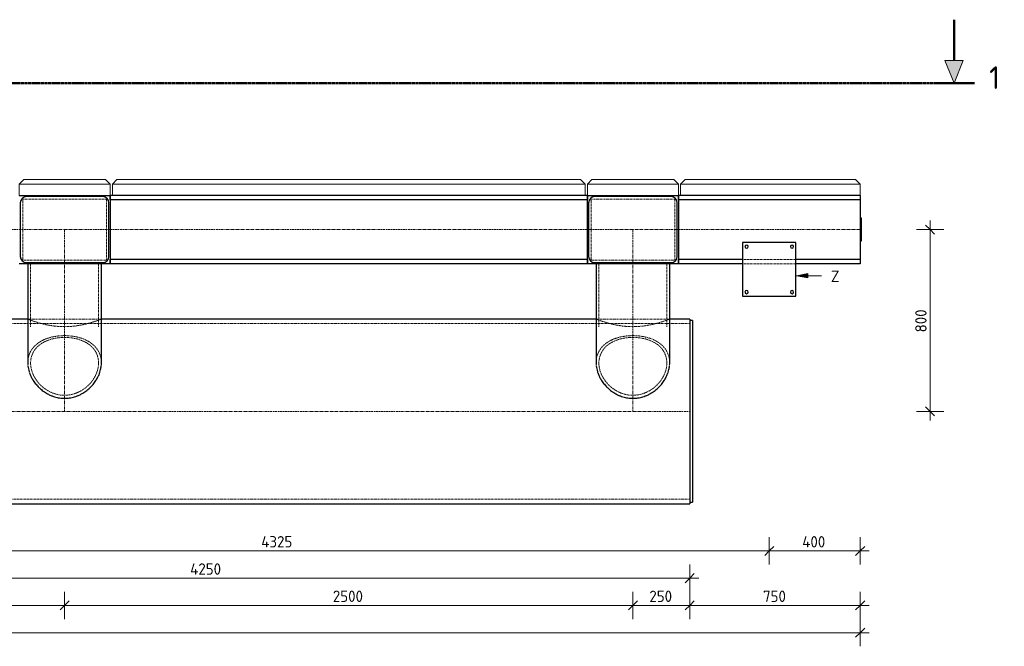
# Model space of a CAD drawing. Header units: millimetres. Extents: x -253989 to -201512, y -82117 to 103114.
# Tile 67 of 67: x -246170 to -241839, y 99732 to 102490. Entities that reach past the tile are written whole.
import ezdxf

# ---------------------------------------------------------------- set-up
doc = ezdxf.new("R2010")
doc.units = ezdxf.units.MM
for name, pattern in [('Grid Line', [22.225, 12.7, -3.175, 3.175, -3.175]), ('XX-CENTER', [8, 5, -1, 1, -1]), ('XX-HIDDEN', [4, 2, -2])]:
    doc.linetypes.add(name, pattern=pattern)
for name, color, linetype, lineweight in [('Multi-Category Tags', 250, 'Continuous', 18), ('Multi-Category Tags-1', 7, 'Continuous', 18), ('N-CO-BC-BETONVORM-G', 50, 'Continuous', 25), ('N-CO-BC-BETONVORM-G-1', 50, 'XX-HIDDEN', 18), ('N-CO-BC-BETONVORM-GN', 10, 'XX-HIDDEN', 18), ('N-CO-KC-KUNSTSTOFVORM-G', 7, 'Continuous', 13), ('N-CO-SC-STAALVORM-G', 10, 'Continuous', 25), ('X-XX-AL-CONSTRUCTIELIJN-G-1', 7, 'Grid Line', 18), ('X-XX-AL-M', 7, 'Continuous', 18), ('X-XX-AL-M-20', 7, 'Continuous', 18), ('X-XX-AL-VERWIJZING_DOORSNEDE-G', 7, 'Continuous', 18), ('X-XX-AL-VERWIJZING_DOORSNEDE-G-1', 7, 'XX-CENTER', 18), ('X-XX-AL-VERWIJZING_DOORSNEDE-G-2', 7, 'Continuous', 50), ('X-XX-AL-VERWIJZING_DOORSNEDE-G-3', 7, 'Continuous', 13), ('X-XX-AL-VERWIJZING_DOORSNEDE-G-4', 7, 'XX-CENTER', 50)]:
    doc.layers.add(name, color=color, linetype=linetype, lineweight=lineweight)
doc.styles.add('NLCS-ISO', font='NLCS-ISO.ttf', dxfattribs={"height": 100})
doc.styles.add('NLCS-ISO_1', font='NLCS-ISO.ttf', dxfattribs={"height": 50})
doc.dimstyles.new('2_5_NLCS_diagonal', dxfattribs={"dimscale": 304.8, "dimtxt": 50.137748, "dimasz": 0.131234, "dimexe": 0.19685, "dimexo": 0.0625, "dimgap": 0, "dimtad": 1, "dimdec": 0, "dimzin": 0, "dimdsep": 46, "dimtxsty": 'NLCS-ISO_1', "dimblk1": 'OBLIQUE', "dimblk2": 'OBLIQUE', "dimsah": 1, "dimcen": 0.09, "dimdle": 0.131234, "dimazin": 0, "dimtfac": 1, "dimtdec": 4, "dimtix": 1, "dimtmove": 0, "dimatfit": 3, "dimfxl": 0.19685, "dimfxlon": 1, "dimtvp": 1, "dimtolj": 1, "dimtzin": 0, "dimarcsym": 2})

# ---------------------------------------------------------------- blocks, each defined once
blk = doc.blocks.new('SF_Stalen afdekplaat11 - SF_Stalen afdekplaat-3667641-Bovenaanzicht geleidewerk enkel _special_')
at = {"layer": 'N-CO-SC-STAALVORM-G'}
for p, q in [((-267477.7, 101245.7), (-267489.7, 101245.7)), ((-267477.7, 101245.7), (-267477.7, 100445.7)), ((-267489.7, 100445.7), (-267477.7, 100445.7))]:
    blk.add_line(p, q, dxfattribs=at)
blk = doc.blocks.new('GM_afdekklepje - GM_afdekklepje-3673590-Bovenaanzicht geleidewerk enkel _special_')
at = {"layer": 'N-CO-SC-STAALVORM-G'}
for p, q in [((168, 145), (-168, 145)), ((-195, 118), (-195, -118)), ((195, -118), (195, 118)), ((-168, -145), (168, -145))]:
    blk.add_line(p, q, dxfattribs=at)
for centre, start, end in [((-168, 118), 90, 180), ((168, 118), 0, 90), ((-168, -118), 180, 270), ((168, -118), 270, 360)]:
    blk.add_arc(centre, 27, start, end, dxfattribs=at)
blk = doc.blocks.new('GM_Hakorit_2850 - GM_Hakorit_2850-3712023-Bovenaanzicht geleidewerk enkel _special_')
at = {"layer": 'N-CO-KC-KUNSTSTOFVORM-G'}
for p, q in [((-200, 50), (-180, 70)), ((200, 50), (-200, 50)), ((-200, 50), (-200, 0)), ((-180, 70), (180, 70)), ((180, 70), (200, 50)), ((200, 0), (200, 50))]:
    blk.add_line(p, q, dxfattribs=at)
blk = doc.blocks.new('GM_Hakorit_3820 - GM_Hakorit_3820-3712024-Bovenaanzicht geleidewerk enkel _special_')
at = {"layer": 'N-CO-KC-KUNSTSTOFVORM-G'}
for p, q in [((-200, 50), (-180, 70)), ((200, 50), (-200, 50)), ((-200, 50), (-200, 0)), ((-180, 70), (180, 70)), ((180, 70), (200, 50)), ((200, 0), (200, 50))]:
    blk.add_line(p, q, dxfattribs=at)
blk = doc.blocks.new('GM_Hakorit_2240 - GM_Hakorit_2240-3691594-Bovenaanzicht geleidewerk enkel _special_')
at = {"layer": 'N-CO-KC-KUNSTSTOFVORM-G'}
for p, q in [((-1040, -50), (-1040, 0)), ((1040, 0), (1040, -50)), ((1040, -50), (-1040, -50)), ((-1040, -50), (-1020, -70)), ((1020, -70), (-1020, -70)), ((1020, -70), (1040, -50))]:
    blk.add_line(p, q, dxfattribs=at)
blk = doc.blocks.new('GM_Hakorit_880 - GM_Hakorit_880-3692068-Bovenaanzicht geleidewerk enkel _special_')
at = {"layer": 'N-CO-KC-KUNSTSTOFVORM-G'}
for p, q in [((-395, -50), (-395, 0)), ((395, 0), (395, -50)), ((395, -50), (-395, -50)), ((-395, -50), (-375, -70)), ((375, -70), (-375, -70)), ((375, -70), (395, -50))]:
    blk.add_line(p, q, dxfattribs=at)
blk = doc.blocks.new('GM_Haalbuis_750 - GM_Haalbuis_750-3693123-Bovenaanzicht geleidewerk enkel _special_')
at = {"layer": 'N-CO-SC-STAALVORM-G'}
for p, q in [((755, 50), (750, 50)), ((755, -50), (755, 50)), ((750, -50), (755, -50))]:
    blk.add_line(p, q, dxfattribs=at)
blk = doc.blocks.new('GM_Bevestigingsplaat radardetector2 - GM_Bevestigingsplaat radardetector2-3834855-Bovenaanzicht geleidewerk enkel _special_')
at = {"layer": 'N-CO-SC-STAALVORM-G'}
for p, q in [((117.5, 142.5), (-117.5, 142.5)), ((-117.5, 142.5), (-117.5, -92.5)), ((117.5, -92.5), (117.5, 142.5)), ((-117.5, -92.5), (117.5, -92.5))]:
    blk.add_line(p, q, dxfattribs=at)
for centre, start, end in [((-100, 125), 0, 180), ((100, 125), 0, 180), ((-100, 125), 180, 360), ((100, 125), 180, 360), ((-100, -75), 0, 180), ((-100, -75), 180, 360), ((100, -75), 0, 180), ((100, -75), 180, 360)]:
    blk.add_arc(centre, 7, start, end, dxfattribs=at)
blk = doc.blocks.new('NLI_Balk_Buis - ø813_20-3672000-Bovenaanzicht geleidewerk enkel _special_')
at = {"layer": 'N-CO-BC-BETONVORM-GN'}
for p, q in [((-4574.5, 406.5), (-4586.9, 406.5)), ((-4275.6, 406.5), (-4574.4, 406.5)), ((-4263.1, 406.5), (-4275.5, 406.5)), ((-3074.5, 406.5), (-3086.9, 406.5)), ((-2775.6, 406.5), (-3074.4, 406.5)), ((-2763.1, 406.5), (-2775.5, 406.5)), ((1725.5, 406.5), (1713.1, 406.5)), ((2024.4, 406.5), (1725.6, 406.5)), ((2036.9, 406.5), (2024.5, 406.5)), ((4225.5, 406.5), (4213.1, 406.5)), ((4524.4, 406.5), (4225.6, 406.5)), ((4536.9, 406.5), (4524.5, 406.5)), ((-4587, 386.5), (-4625, 386.5)), ((-4263.1, 386.5), (-4586.9, 386.5)), ((-3087, 386.5), (-4263.1, 386.5)), ((-2763.1, 386.5), (-3086.9, 386.5)), ((1713, 386.5), (-2763.1, 386.5)), ((2036.9, 386.5), (1713.1, 386.5)), ((4213, 386.5), (2036.9, 386.5)), ((4536.9, 386.5), (4213.1, 386.5)), ((4625, 386.5), (4536.9, 386.5)), ((4625, -386.5), (-4625, -386.5))]:
    blk.add_line(p, q, dxfattribs=at)
at = {"layer": 'N-CO-SC-STAALVORM-G'}
for p, q in [((-4587, 406.5), (-4625, 406.5)), ((-4625, 386.9), (-4625, 406.5)), ((-3087, 406.5), (-4263.1, 406.5)), ((1713, 406.5), (-2763.1, 406.5)), ((4213, 406.5), (2036.9, 406.5)), ((4625, 406.5), (4536.9, 406.5)), ((4625, 406.5), (4625, 386.9)), ((-4625, -386.8), (-4625, 386.8)), ((4625, 386.8), (4625, -386.8)), ((-4625, -406.5), (-4625, -386.9)), ((4625, -386.9), (4625, -406.5)), ((-4625, -406.5), (4625, -406.5))]:
    blk.add_line(p, q, dxfattribs=at)
blk = doc.blocks.new('NLI_Balk_Buis - ø323_9_12_5-3688877-Bovenaanzicht geleidewerk enkel _special_')
at = {"layer": 'N-CO-BC-BETONVORM-GN'}
for p, q in [((-13.5, 149.5), (-27.2, 149.5)), ((250, 149.5), (-13.5, 149.5)), ((-13.5, -149.4), (-27.2, -149.4)), ((250, -149.4), (-13.5, -149.4))]:
    blk.add_line(p, q, dxfattribs=at)
blk = doc.blocks.new('NLI_Balk_Buis - ø323_9_12_5-V1-Bovenaanzicht geleidewerk enkel _special_')
at = {"layer": 'N-CO-BC-BETONVORM-GN'}
for p, q in [((-13.5, 149.5), (-27.2, 149.5)), ((250, 149.5), (-13.5, 149.5)), ((-13.5, -149.4), (-27.2, -149.4)), ((250, -149.4), (-13.5, -149.4))]:
    blk.add_line(p, q, dxfattribs=at)
blk = doc.blocks.new('Section - Doorsnede_Tail-514632-Bovenaanzicht geleidewerk enkel _special_')
at = {"layer": 'X-XX-AL-VERWIJZING_DOORSNEDE-G'}
blk.add_hatch(color=256, dxfattribs=at).paths.add_polyline_path([(6.49, -5), (2.49, -5), (4.49, 0)], flags=0)
at = {"layer": 'X-XX-AL-VERWIJZING_DOORSNEDE-G-2'}
for p, q in [((0, 0), (7.5, 0)), ((4.49, -5), (4.49, -14))]:
    blk.add_line(p, q, dxfattribs=at)
at = {"layer": 'X-XX-AL-VERWIJZING_DOORSNEDE-G-3'}
for p, q in [((4.49, 0), (2.49, -5)), ((6.49, -5), (4.49, 0)), ((2.49, -5), (6.49, -5))]:
    blk.add_line(p, q, dxfattribs=at)
blk = doc.blocks.new('DIMBLOCK3-Bovenaanzicht geleidewerk enkel _special_')
at = {"layer": 'X-XX-AL-M-20'}
for p, q in [((-247472.7, 100091.7), (-247472.7, 99971.7)), ((-247472.7, 100031.7), (-247472.7, 100091.7)), ((-243222.7, 100091.7), (-243222.7, 99971.7)), ((-243222.7, 100031.7), (-243222.7, 100091.7)), ((-247472.7, 100031.7), (-247492.7, 100011.7)), ((-247472.7, 100031.7), (-247452.7, 100051.7)), ((-247472.7, 100031.7), (-243182.7, 100031.7)), ((-243222.7, 100031.7), (-243242.7, 100011.7)), ((-243222.7, 100031.7), (-243202.7, 100051.7))]:
    blk.add_line(p, q, dxfattribs=at)
at = {"layer": 'X-XX-AL-M-20', "color": 0, "insert": (-245420.1, 100096.9), "char_height": 50, "width": 173.685, "attachment_point": 1, "line_spacing_factor": 1.135194, "style": 'NLCS-ISO_1'}
blk.add_mtext('4250', dxfattribs=at)
blk = doc.blocks.new('_Oblique')
at = {"color": 0, "linetype": 'ByBlock', "lineweight": -2}
blk.add_line((-0.5, -0.5), (0.5, 0.5), dxfattribs=at)
blk = doc.blocks.new('DIMBLOCK6-Bovenaanzicht geleidewerk enkel _special_')
at = {"layer": 'X-XX-AL-M-20'}
for p, q in [((-250772.7, 99971.7), (-250772.7, 99851.7)), ((-250772.7, 99911.7), (-250772.7, 99971.7)), ((-245972.7, 99971.7), (-245972.7, 99851.7)), ((-245972.7, 99911.7), (-245972.7, 99971.7)), ((-250772.7, 99911.7), (-250752.7, 99931.7)), ((-245972.7, 99911.7), (-245952.7, 99931.7)), ((-250772.7, 99911.7), (-250792.7, 99891.7)), ((-250772.7, 99911.7), (-245972.7, 99911.7)), ((-245972.7, 99911.7), (-245992.7, 99891.7))]:
    blk.add_line(p, q, dxfattribs=at)
at = {"layer": 'X-XX-AL-M-20', "color": 0, "insert": (-248445.1, 99976.9), "char_height": 50, "width": 173.685, "attachment_point": 1, "line_spacing_factor": 1.135194, "style": 'NLCS-ISO_1'}
blk.add_mtext('4800', dxfattribs=at)
blk = doc.blocks.new('DIMBLOCK7-Bovenaanzicht geleidewerk enkel _special_')
at = {"layer": 'X-XX-AL-M-20'}
for p, q in [((-245972.7, 99971.7), (-245972.7, 99851.7)), ((-245972.7, 99911.7), (-245972.7, 99971.7)), ((-243472.7, 99971.7), (-243472.7, 99851.7)), ((-243472.7, 99911.7), (-243472.7, 99971.7)), ((-245972.7, 99911.7), (-245952.7, 99931.7)), ((-243472.7, 99911.7), (-243452.7, 99931.7)), ((-245972.7, 99911.7), (-245992.7, 99891.7)), ((-245972.7, 99911.7), (-243472.7, 99911.7)), ((-243472.7, 99911.7), (-243492.7, 99891.7))]:
    blk.add_line(p, q, dxfattribs=at)
at = {"layer": 'X-XX-AL-M-20', "color": 0, "insert": (-244792.7, 99976.9), "char_height": 50, "width": 168.009, "attachment_point": 1, "line_spacing_factor": 1.135194, "style": 'NLCS-ISO_1'}
blk.add_mtext('2500', dxfattribs=at)
blk = doc.blocks.new('DIMBLOCK8-Bovenaanzicht geleidewerk enkel _special_')
at = {"layer": 'X-XX-AL-M-20'}
for p, q in [((-243472.7, 99971.7), (-243472.7, 99851.7)), ((-243472.7, 99911.7), (-243472.7, 99971.7)), ((-243222.7, 99971.7), (-243222.7, 99851.7)), ((-243222.7, 99911.7), (-243222.7, 99971.7)), ((-243472.7, 99911.7), (-243452.7, 99931.7)), ((-243222.7, 99911.7), (-243202.7, 99931.7)), ((-243472.7, 99911.7), (-243492.7, 99891.7)), ((-243472.7, 99911.7), (-243222.7, 99911.7)), ((-243222.7, 99911.7), (-243242.7, 99891.7))]:
    blk.add_line(p, q, dxfattribs=at)
at = {"layer": 'X-XX-AL-M-20', "color": 0, "insert": (-243400.2, 99976.9), "char_height": 50, "width": 126.007, "attachment_point": 1, "line_spacing_factor": 1.135194, "style": 'NLCS-ISO_1'}
blk.add_mtext('250', dxfattribs=at)
blk = doc.blocks.new('DIMBLOCK9-Bovenaanzicht geleidewerk enkel _special_')
at = {"layer": 'X-XX-AL-M-20'}
for p, q in [((-243222.7, 99971.7), (-243222.7, 99851.7)), ((-243222.7, 99911.7), (-243222.7, 99971.7)), ((-242472.7, 99971.7), (-242472.7, 99851.7)), ((-242472.7, 99911.7), (-242472.7, 99971.7)), ((-243222.7, 99911.7), (-243202.7, 99931.7)), ((-242472.7, 99911.7), (-242452.7, 99931.7)), ((-243222.7, 99911.7), (-243242.7, 99891.7)), ((-243222.7, 99911.7), (-242432.7, 99911.7)), ((-242472.7, 99911.7), (-242492.7, 99891.7))]:
    blk.add_line(p, q, dxfattribs=at)
at = {"layer": 'X-XX-AL-M-20', "color": 0, "insert": (-242900.2, 99976.9), "char_height": 50, "width": 126.007, "attachment_point": 1, "line_spacing_factor": 1.135194, "style": 'NLCS-ISO_1'}
blk.add_mtext('750', dxfattribs=at)
blk = doc.blocks.new('DIMBLOCK10-Bovenaanzicht geleidewerk enkel _special_')
at = {"layer": 'X-XX-AL-M-20'}
for p, q in [((-252472.7, 99851.7), (-252472.7, 99731.7)), ((-252472.7, 99791.7), (-252472.7, 99851.7)), ((-242472.7, 99851.7), (-242472.7, 99731.7)), ((-242472.7, 99791.7), (-242472.7, 99851.7)), ((-252472.7, 99791.7), (-252452.7, 99811.7)), ((-242472.7, 99791.7), (-242452.7, 99811.7)), ((-252512.7, 99791.7), (-242432.7, 99791.7)), ((-252472.7, 99791.7), (-252492.7, 99771.7)), ((-242472.7, 99791.7), (-242492.7, 99771.7))]:
    blk.add_line(p, q, dxfattribs=at)
at = {"layer": 'X-XX-AL-M-20', "color": 0, "insert": (-247555, 99856.9), "char_height": 50, "width": 197.524, "attachment_point": 1, "line_spacing_factor": 1.135194, "style": 'NLCS-ISO_1'}
blk.add_mtext('10000', dxfattribs=at)
blk = doc.blocks.new('DIMBLOCK11-Bovenaanzicht geleidewerk enkel _special_')
at = {"layer": 'X-XX-AL-M-20'}
for p, q in [((-242165.5, 101565.7), (-242185.5, 101585.7)), ((-242165.5, 100725.7), (-242165.5, 101605.7)), ((-242225.5, 101565.7), (-242105.5, 101565.7)), ((-242165.5, 101565.7), (-242225.5, 101565.7)), ((-242165.5, 101565.7), (-242145.5, 101545.7)), ((-242225.5, 100765.7), (-242105.5, 100765.7)), ((-242165.5, 100765.7), (-242225.5, 100765.7)), ((-242165.5, 100765.7), (-242185.5, 100785.7)), ((-242165.5, 100765.7), (-242145.5, 100745.7))]:
    blk.add_line(p, q, dxfattribs=at)
at = {"layer": 'X-XX-AL-M-20', "color": 0, "insert": (-242230.6, 101113.2), "char_height": 50, "width": 126.007, "attachment_point": 1, "rotation": 90, "line_spacing_factor": 1.135194, "style": 'NLCS-ISO_1'}
blk.add_mtext('800', dxfattribs=at)
blk = doc.blocks.new('DIMBLOCK13-Bovenaanzicht geleidewerk enkel _special_')
at = {"layer": 'X-XX-AL-M-20'}
for p, q in [((-247197.7, 100211.7), (-247197.7, 100091.7)), ((-247197.7, 100151.7), (-247197.7, 100211.7)), ((-242872.7, 100211.7), (-242872.7, 100091.7)), ((-242872.7, 100151.7), (-242872.7, 100211.7)), ((-247197.7, 100151.7), (-247217.7, 100131.7)), ((-247197.7, 100151.7), (-247177.7, 100171.7)), ((-247197.7, 100151.7), (-242872.7, 100151.7)), ((-242872.7, 100151.7), (-242892.7, 100131.7)), ((-242872.7, 100151.7), (-242852.7, 100171.7))]:
    blk.add_line(p, q, dxfattribs=at)
at = {"layer": 'X-XX-AL-M-20', "color": 0, "insert": (-245107.6, 100216.9), "char_height": 50, "width": 173.685, "attachment_point": 1, "line_spacing_factor": 1.135194, "style": 'NLCS-ISO_1'}
blk.add_mtext('4325', dxfattribs=at)
blk = doc.blocks.new('DIMBLOCK14-Bovenaanzicht geleidewerk enkel _special_')
at = {"layer": 'X-XX-AL-M-20'}
for p, q in [((-242872.7, 100211.7), (-242872.7, 100091.7)), ((-242872.7, 100151.7), (-242872.7, 100211.7)), ((-242472.7, 100211.7), (-242472.7, 100091.7)), ((-242472.7, 100151.7), (-242472.7, 100211.7)), ((-242872.7, 100151.7), (-242892.7, 100131.7)), ((-242872.7, 100151.7), (-242852.7, 100171.7)), ((-242872.7, 100151.7), (-242432.7, 100151.7)), ((-242472.7, 100151.7), (-242492.7, 100131.7)), ((-242472.7, 100151.7), (-242452.7, 100171.7))]:
    blk.add_line(p, q, dxfattribs=at)
at = {"layer": 'X-XX-AL-M-20', "color": 0, "insert": (-242727.6, 100216.9), "char_height": 50, "width": 131.683, "attachment_point": 1, "line_spacing_factor": 1.135194, "style": 'NLCS-ISO_1'}
blk.add_mtext('400', dxfattribs=at)

msp = doc.modelspace()

# ---------------------------------------------------------------- hatches: boundary and pattern name
at = {"layer": 'Multi-Category Tags'}
msp.add_hatch(color=256, dxfattribs=at).paths.add_polyline_path([(-242753.4, 101362.8), (-242703.4, 101352.8), (-242703.4, 101372.8)], flags=0)

# ---------------------------------------------------------------- linework, layer by layer
for p, q in [((-242703.4, 101372.8), (-242753.4, 101362.8)), ((-242753.4, 101362.8), (-242703.4, 101352.8)), ((-242753.4, 101362.8), (-242642.7, 101362.8)), ((-242703.4, 101352.8), (-242703.4, 101372.8))]:
    msp.add_line(p, q, dxfattribs=at)
at = {"layer": 'N-CO-BC-BETONVORM-GN'}
for p, q in [((-245788.7, 101699.7), (-246156.7, 101699.7)), ((-246156.7, 101699.7), (-246156.7, 101431.7)), ((-245788.7, 101431.7), (-245788.7, 101699.7)), ((-243288.7, 101699.7), (-243656.7, 101699.7)), ((-243656.7, 101699.7), (-243656.7, 101431.7)), ((-243288.7, 101431.7), (-243288.7, 101699.7)), ((-246156.7, 101431.7), (-245788.7, 101431.7)), ((-243656.7, 101431.7), (-243288.7, 101431.7)), ((-242755.3, 101434.7), (-242990.2, 101434.7)), ((-242755.3, 101415.7), (-242990.2, 101415.7))]:
    msp.add_line(p, q, dxfattribs=at)
for points, knots in [([(-246134.7, 101172.2), (-246134.7, 101172.2), (-246131.7, 101171), (-246124.8, 101168.4), (-246122.4, 101167.5)], [0, 0, 0, 0, 0.0869565, 0.1238312, 0.1238312, 0.1238312, 0.1238312]), ([(-246122.3, 101167.4), (-246121.9, 101167.3), (-246118.6, 101166.1), (-246111.3, 101163.4), (-246098.6, 101159.1), (-246086, 101155.3), (-246077.6, 101153), (-246074.7, 101152.2)], [0.1244084, 0.1244084, 0.1244084, 0.1244084, 0.1304348, 0.173913, 0.2173913, 0.2608696, 0.2835827, 0.2835827, 0.2835827, 0.2835827]), ([(-246074.3, 101152.1), (-246071.7, 101151.4), (-246063.2, 101149.3), (-246047.8, 101145.9), (-246027.6, 101142.4), (-246006.1, 101139.8), (-245984, 101138.5), (-245961.5, 101138.5), (-245939.4, 101139.8), (-245917.9, 101142.4), (-245897.7, 101145.9), (-245882.3, 101149.3), (-245873.8, 101151.4), (-245871.2, 101152.1)], [0.2845458, 0.2845458, 0.2845458, 0.2845458, 0.3043478, 0.3478261, 0.3913043, 0.4347826, 0.4782609, 0.5217391, 0.5652174, 0.6086957, 0.6521739, 0.6956522, 0.7154627, 0.7154627, 0.7154627, 0.7154627]), ([(-245870.8, 101152.2), (-245867.9, 101153), (-245859.5, 101155.3), (-245846.9, 101159.1), (-245834.2, 101163.4), (-245826.9, 101166.1), (-245823.6, 101167.3), (-245823.2, 101167.4)], [0.7164259, 0.7164259, 0.7164259, 0.7164259, 0.7391304, 0.7826087, 0.826087, 0.8695652, 0.8756001, 0.8756001, 0.8756001, 0.8756001]), ([(-245823.1, 101167.5), (-245819.3, 101168.9), (-245813, 101171.3), (-245810.8, 101172.2), (-245810.8, 101172.2)], [0.8761772, 0.8761772, 0.8761772, 0.8761772, 0.9347826, 1, 1, 1, 1]), ([(-243634.7, 101172.2), (-243634.7, 101172.2), (-243631.7, 101171), (-243624.8, 101168.4), (-243622.4, 101167.5)], [0, 0, 0, 0, 0.0869565, 0.1238312, 0.1238312, 0.1238312, 0.1238312]), ([(-243622.3, 101167.4), (-243621.9, 101167.3), (-243618.6, 101166.1), (-243611.3, 101163.4), (-243598.6, 101159.1), (-243586, 101155.3), (-243577.6, 101153), (-243574.7, 101152.2)], [0.1244084, 0.1244084, 0.1244084, 0.1244084, 0.1304348, 0.173913, 0.2173913, 0.2608696, 0.2835827, 0.2835827, 0.2835827, 0.2835827]), ([(-243574.3, 101152.1), (-243571.7, 101151.4), (-243563.2, 101149.3), (-243547.8, 101145.9), (-243527.6, 101142.4), (-243506.1, 101139.8), (-243484, 101138.5), (-243461.5, 101138.5), (-243439.4, 101139.8), (-243417.9, 101142.4), (-243397.7, 101145.9), (-243382.3, 101149.3), (-243373.8, 101151.4), (-243371.2, 101152.1)], [0.2845458, 0.2845458, 0.2845458, 0.2845458, 0.3043478, 0.3478261, 0.3913043, 0.4347826, 0.4782609, 0.5217391, 0.5652174, 0.6086957, 0.6521739, 0.6956522, 0.7154627, 0.7154627, 0.7154627, 0.7154627]), ([(-243370.8, 101152.2), (-243367.9, 101153), (-243359.5, 101155.3), (-243346.9, 101159.1), (-243334.2, 101163.4), (-243326.9, 101166.1), (-243323.6, 101167.3), (-243323.2, 101167.4)], [0.7164259, 0.7164259, 0.7164259, 0.7164259, 0.7391304, 0.7826087, 0.826087, 0.8695652, 0.8756001, 0.8756001, 0.8756001, 0.8756001]), ([(-243323.1, 101167.5), (-243319.3, 101168.9), (-243313, 101171.3), (-243310.8, 101172.2), (-243310.8, 101172.2)], [0.8761772, 0.8761772, 0.8761772, 0.8761772, 0.9347826, 1, 1, 1, 1]), ([(-246134.7, 100979.1), (-246134.7, 100991.7), (-246131.5, 101009.9), (-246121.6, 101031.6), (-246111.3, 101046.3), (-246098.6, 101059.4), (-246083.6, 101070.6), (-246066.6, 101080.1), (-246047.8, 101087.6), (-246027.6, 101093.4), (-246006.1, 101097.2), (-245984, 101099.1), (-245961.5, 101099.1), (-245939.4, 101097.2), (-245917.9, 101093.4), (-245897.7, 101087.6), (-245878.9, 101080.1), (-245861.9, 101070.6), (-245846.9, 101059.4), (-245834.2, 101046.3), (-245822.2, 101029.1), (-245813.2, 101006.9), (-245810.8, 100988.5), (-245810.8, 100979.1)], [0.0007344, 0.0007344, 0.0007344, 0.0007344, 0.0869565, 0.1304348, 0.173913, 0.2173913, 0.2608696, 0.3043478, 0.3478261, 0.3913043, 0.4347826, 0.4782609, 0.5217391, 0.5652174, 0.6086957, 0.6521739, 0.6956522, 0.7391304, 0.7826087, 0.826087, 0.8695652, 0.9347826, 0.9992658, 0.9992658, 0.9992658, 0.9992658]), ([(-243634.7, 100979.1), (-243634.7, 100991.7), (-243631.5, 101009.9), (-243621.6, 101031.6), (-243611.3, 101046.3), (-243598.6, 101059.4), (-243583.6, 101070.6), (-243566.6, 101080.1), (-243547.8, 101087.6), (-243527.6, 101093.4), (-243506.1, 101097.2), (-243484, 101099.1), (-243461.5, 101099.1), (-243439.4, 101097.2), (-243417.9, 101093.4), (-243397.7, 101087.6), (-243378.9, 101080.1), (-243361.9, 101070.6), (-243346.9, 101059.4), (-243334.2, 101046.3), (-243322.2, 101029.1), (-243313.2, 101006.9), (-243310.8, 100988.5), (-243310.8, 100979.1)], [0.0007344, 0.0007344, 0.0007344, 0.0007344, 0.0869565, 0.1304348, 0.173913, 0.2173913, 0.2608696, 0.3043478, 0.3478261, 0.3913043, 0.4347826, 0.4782609, 0.5217391, 0.5652174, 0.6086957, 0.6521739, 0.6956522, 0.7391304, 0.7826087, 0.826087, 0.8695652, 0.9347826, 0.9992658, 0.9992658, 0.9992658, 0.9992658]), ([(-245823.3, 100978.7), (-245823.3, 100991), (-245826.4, 101008.7), (-245836.5, 101029.6), (-245846.8, 101043.8), (-245859.5, 101056.2), (-245874.5, 101066.8), (-245891.5, 101075.6), (-245910.1, 101082.5), (-245930.2, 101087.5), (-245951.2, 101090.4), (-245972.7, 101091.4), (-246001.5, 101090.1), (-246029.1, 101084.8), (-246054, 101075.6), (-246071, 101066.8), (-246086, 101056.2), (-246098.7, 101043.8), (-246109, 101029.6), (-246116.5, 101013.9), (-246121.2, 100996.9), (-246122.2, 100984.9), (-246122.2, 100978.7)], [0, 0, 0, 0, 0.090909, 0.136364, 0.181818, 0.227273, 0.272727, 0.318182, 0.363636, 0.409091, 0.454545, 0.5, 0.545455, 0.636364, 0.681818, 0.727273, 0.772727, 0.818182, 0.863636, 0.909091, 0.954545, 1, 1, 1, 1]), ([(-243323.3, 100978.7), (-243323.3, 100991), (-243326.4, 101008.7), (-243336.5, 101029.6), (-243346.8, 101043.8), (-243359.5, 101056.2), (-243374.5, 101066.8), (-243391.5, 101075.6), (-243410.1, 101082.5), (-243430.2, 101087.5), (-243451.2, 101090.4), (-243472.7, 101091.4), (-243501.5, 101090.1), (-243529.1, 101084.8), (-243554, 101075.6), (-243571, 101066.8), (-243586, 101056.2), (-243598.7, 101043.8), (-243609, 101029.6), (-243616.5, 101013.9), (-243621.2, 100996.9), (-243622.2, 100984.9), (-243622.2, 100978.7)], [0, 0, 0, 0, 0.090909, 0.136364, 0.181818, 0.227273, 0.272727, 0.318182, 0.363636, 0.409091, 0.454545, 0.5, 0.545455, 0.636364, 0.681818, 0.727273, 0.772727, 0.818182, 0.863636, 0.909091, 0.954545, 1, 1, 1, 1]), ([(-246122.2, 100978.7), (-246122.2, 100966.5), (-246119.1, 100947.6), (-246109, 100923), (-246098.7, 100905.3), (-246086, 100888.8), (-246071, 100873.9), (-246054, 100861), (-246035.3, 100850.4), (-246015.3, 100842.5), (-245994.3, 100837.6), (-245972.7, 100836), (-245944, 100838.2), (-245916.4, 100846.9), (-245891.5, 100861), (-245874.5, 100873.9), (-245859.5, 100888.8), (-245846.8, 100905.3), (-245836.5, 100923), (-245828.9, 100941.4), (-245824.3, 100960.2), (-245823.3, 100972.6), (-245823.3, 100978.7)], [0, 0, 0, 0, 0.090909, 0.136364, 0.181818, 0.227273, 0.272727, 0.318182, 0.363636, 0.409091, 0.454545, 0.5, 0.545455, 0.636364, 0.681818, 0.727273, 0.772727, 0.818182, 0.863636, 0.909091, 0.954545, 1, 1, 1, 1]), ([(-243622.2, 100978.7), (-243622.2, 100966.5), (-243619.1, 100947.6), (-243609, 100923), (-243598.7, 100905.3), (-243586, 100888.8), (-243571, 100873.9), (-243554, 100861), (-243535.3, 100850.4), (-243515.3, 100842.5), (-243494.3, 100837.6), (-243472.7, 100836), (-243444, 100838.2), (-243416.4, 100846.9), (-243391.5, 100861), (-243374.5, 100873.9), (-243359.5, 100888.8), (-243346.8, 100905.3), (-243336.5, 100923), (-243328.9, 100941.4), (-243324.3, 100960.2), (-243323.3, 100972.6), (-243323.3, 100978.7)], [0, 0, 0, 0, 0.090909, 0.136364, 0.181818, 0.227273, 0.272727, 0.318182, 0.363636, 0.409091, 0.454545, 0.5, 0.545455, 0.636364, 0.681818, 0.727273, 0.772727, 0.818182, 0.863636, 0.909091, 0.954545, 1, 1, 1, 1])]:
    msp.add_open_spline(points, degree=3, knots=knots, dxfattribs=at)
for points in [[(-246134.5, 100972), (-246134.4, 100970), (-246134.2, 100968), (-246134, 100966)], [(-245811.4, 100966.4), (-245811.2, 100968.2), (-245811.1, 100970.1), (-245811, 100972)], [(-243634.5, 100972), (-243634.4, 100970), (-243634.2, 100968), (-243634, 100966)], [(-243311.5, 100966), (-243311.3, 100968), (-243311.1, 100970), (-243311, 100972)], [(-246128.1, 100938.3), (-246127.7, 100937.3), (-246127.4, 100936.2), (-246127, 100935.2)], [(-245818.5, 100935.2), (-245818.1, 100936.2), (-245817.8, 100937.3), (-245817.4, 100938.3)], [(-243628.1, 100938.3), (-243627.8, 100937.6), (-243627.6, 100936.9), (-243627.3, 100936.1)], [(-243318.5, 100935.2), (-243318.1, 100936.2), (-243317.8, 100937.3), (-243317.4, 100938.3)], [(-246113.7, 100906.7), (-246113.1, 100905.7), (-246112.6, 100904.8), (-246112, 100903.8)], [(-245833.5, 100903.8), (-245832.9, 100904.8), (-245832.4, 100905.7), (-245831.8, 100906.7)], [(-243613.7, 100906.7), (-243613.1, 100905.7), (-243612.6, 100904.8), (-243612, 100903.8)], [(-243333.5, 100903.8), (-243332.9, 100904.8), (-243332.4, 100905.7), (-243331.8, 100906.7)], [(-246085.4, 100870.8), (-246085.2, 100870.6), (-246085, 100870.4), (-246084.8, 100870.2)], [(-245860.6, 100870.2), (-245860.5, 100870.4), (-245860.3, 100870.6), (-245860.1, 100870.8)], [(-243585.4, 100870.8), (-243585.2, 100870.6), (-243585, 100870.4), (-243584.8, 100870.2)], [(-243360.6, 100870.2), (-243360.5, 100870.4), (-243360.3, 100870.6), (-243360.1, 100870.8)], [(-246033.8, 100836), (-246033.5, 100835.8), (-246033.2, 100835.7), (-246032.8, 100835.6)], [(-245912.7, 100835.6), (-245912.3, 100835.7), (-245912, 100835.8), (-245911.7, 100836)], [(-243533.8, 100836), (-243533.5, 100835.8), (-243533.2, 100835.7), (-243532.8, 100835.6)], [(-243412.7, 100835.6), (-243412.3, 100835.7), (-243412, 100835.8), (-243411.7, 100836)]]:
    msp.add_open_spline(points, degree=3, dxfattribs=at)
at = {"layer": 'N-CO-SC-STAALVORM-G'}
for p, q in [((-246172.7, 101715.7), (-245772.7, 101715.7)), ((-245772.7, 101715.7), (-245772.7, 101415.7)), ((-245772.7, 101696.7), (-245772.7, 101715.7)), ((-243672.7, 101715.7), (-245772.7, 101715.7)), ((-243672.7, 101715.7), (-243272.7, 101715.7)), ((-243672.7, 101415.7), (-243672.7, 101715.7)), ((-243672.7, 101715.7), (-243672.7, 101696.7)), ((-243272.7, 101715.7), (-243272.7, 101415.7)), ((-243272.7, 101696.7), (-243272.7, 101715.7)), ((-242472.7, 101715.7), (-243272.7, 101715.7)), ((-242472.7, 101715.7), (-242472.7, 101696.7)), ((-243672.7, 101696.7), (-245772.7, 101696.7)), ((-242472.7, 101696.7), (-243272.7, 101696.7)), ((-242472.7, 101696.7), (-242472.7, 101434.7)), ((-245772.7, 101415.7), (-246172.7, 101415.7)), ((-246134.7, 101415.7), (-246134.7, 100978.7)), ((-245810.8, 100978.7), (-245810.8, 101415.7)), ((-245772.7, 101415.7), (-245772.7, 101434.7)), ((-243672.7, 101434.7), (-245772.7, 101434.7)), ((-243672.7, 101415.7), (-245772.7, 101415.7)), ((-243672.7, 101434.7), (-243672.7, 101415.7)), ((-243272.7, 101415.7), (-243672.7, 101415.7)), ((-243634.7, 101415.7), (-243634.7, 100978.7)), ((-243310.8, 100978.7), (-243310.8, 101415.7)), ((-243272.7, 101415.7), (-243272.7, 101434.7)), ((-242990.2, 101434.7), (-243272.7, 101434.7)), ((-242990.2, 101415.7), (-243272.7, 101415.7)), ((-242472.7, 101434.7), (-242755.2, 101434.7)), ((-242472.7, 101415.7), (-242755.2, 101415.7)), ((-242472.7, 101434.7), (-242472.7, 101415.7))]:
    msp.add_line(p, q, dxfattribs=at)
for points in [[(-246134.7, 100978.7), (-246134.7, 100976.5), (-246134.6, 100974.3), (-246134.5, 100972)], [(-245811, 100972), (-245810.9, 100974.3), (-245810.8, 100976.5), (-245810.8, 100978.7)], [(-243634.7, 100978.7), (-243634.7, 100976.5), (-243634.6, 100974.3), (-243634.5, 100972)], [(-243311, 100972), (-243310.9, 100974.3), (-243310.8, 100976.5), (-243310.8, 100978.7)]]:
    msp.add_open_spline(points, degree=3, dxfattribs=at)
for points, knots in [([(-245817.4, 100938.4), (-245816.2, 100942.1), (-245813.6, 100951.5), (-245812, 100960.8), (-245811.4, 100966.3)], [0.90943964, 0.90943964, 0.90943964, 0.90943964, 0.93478261, 0.97188582, 0.97188582, 0.97188582, 0.97188582]), ([(-246134, 100965.9), (-246133.1, 100957.3), (-246131.2, 100948.1), (-246128.2, 100938.9), (-246128.1, 100938.4)], [0.02897106, 0.02897106, 0.02897106, 0.02897106, 0.08695652, 0.09056448, 0.09056448, 0.09056448, 0.09056448]), ([(-246127, 100935.1), (-246125.3, 100930.3), (-246121.4, 100920.7), (-246116.4, 100911.3), (-246113.7, 100906.7)], [0.09776857, 0.09776857, 0.09776857, 0.09776857, 0.13043478, 0.16305194, 0.16305194, 0.16305194, 0.16305194]), ([(-245831.8, 100906.7), (-245829.1, 100911.3), (-245824.1, 100920.7), (-245820.2, 100930.3), (-245818.5, 100935.1)], [0.83696177, 0.83696177, 0.83696177, 0.83696177, 0.86956522, 0.90224062, 0.90224062, 0.90224062, 0.90224062]), ([(-243634, 100965.9), (-243633.1, 100957.3), (-243631.2, 100948.1), (-243628.2, 100938.9), (-243628.1, 100938.4)], [0.02897106, 0.02897106, 0.02897106, 0.02897106, 0.08695652, 0.09056448, 0.09056448, 0.09056448, 0.09056448]), ([(-243627.3, 100936.1), (-243625.5, 100930.9), (-243621.5, 100921), (-243616.4, 100911.3), (-243613.7, 100906.7)], [0.09563502, 0.09563502, 0.09563502, 0.09563502, 0.13043478, 0.16305194, 0.16305194, 0.16305194, 0.16305194]), ([(-243331.8, 100906.7), (-243329.1, 100911.3), (-243324.1, 100920.7), (-243320.2, 100930.3), (-243318.5, 100935.1)], [0.83696177, 0.83696177, 0.83696177, 0.83696177, 0.86956522, 0.90224062, 0.90224062, 0.90224062, 0.90224062]), ([(-243317.4, 100938.4), (-243316.2, 100942.1), (-243313.6, 100951.3), (-243312, 100960.5), (-243311.5, 100965.9)], [0.90943964, 0.90943964, 0.90943964, 0.90943964, 0.93478261, 0.97103014, 0.97103014, 0.97103014, 0.97103014]), ([(-246111.9, 100903.8), (-246111.6, 100903.2), (-246107.5, 100896.7), (-246099.2, 100885.3), (-246090, 100875.2), (-246085.5, 100870.8)], [0.16998053, 0.16998053, 0.16998053, 0.16998053, 0.17391304, 0.2173913, 0.25491014, 0.25491014, 0.25491014, 0.25491014]), ([(-245860, 100870.8), (-245855.5, 100875.2), (-245846.3, 100885.2), (-245838, 100896.7), (-245833.9, 100903.2), (-245833.5, 100903.8)], [0.74509903, 0.74509903, 0.74509903, 0.74509903, 0.7826087, 0.82608696, 0.83002558, 0.83002558, 0.83002558, 0.83002558]), ([(-243611.9, 100903.8), (-243611.6, 100903.2), (-243607.5, 100896.7), (-243599.2, 100885.3), (-243590, 100875.2), (-243585.5, 100870.8)], [0.16998053, 0.16998053, 0.16998053, 0.16998053, 0.17391304, 0.2173913, 0.25491014, 0.25491014, 0.25491014, 0.25491014]), ([(-243360, 100870.8), (-243355.5, 100875.2), (-243346.3, 100885.2), (-243338, 100896.7), (-243333.9, 100903.2), (-243333.5, 100903.8)], [0.74509903, 0.74509903, 0.74509903, 0.74509903, 0.7826087, 0.82608696, 0.83002558, 0.83002558, 0.83002558, 0.83002558]), ([(-246084.8, 100870.2), (-246084.3, 100869.7), (-246078.5, 100864.1), (-246066.6, 100854.2), (-246049.8, 100843.5), (-246038.5, 100838), (-246033.9, 100836)], [0.2567265, 0.2567265, 0.2567265, 0.2567265, 0.2608696, 0.3043478, 0.3478261, 0.3776217, 0.3776217, 0.3776217, 0.3776217]), ([(-245911.6, 100836), (-245906.9, 100838), (-245895.7, 100843.5), (-245878.9, 100854.2), (-245867, 100864.1), (-245861.2, 100869.7), (-245860.7, 100870.2)], [0.6223838, 0.6223838, 0.6223838, 0.6223838, 0.6521739, 0.6956522, 0.7391304, 0.7432801, 0.7432801, 0.7432801, 0.7432801]), ([(-243584.8, 100870.2), (-243584.3, 100869.7), (-243578.5, 100864.1), (-243566.6, 100854.2), (-243549.8, 100843.5), (-243538.5, 100838), (-243533.9, 100836)], [0.2567265, 0.2567265, 0.2567265, 0.2567265, 0.2608696, 0.3043478, 0.3478261, 0.3776217, 0.3776217, 0.3776217, 0.3776217]), ([(-243411.6, 100836), (-243406.9, 100838), (-243395.7, 100843.5), (-243378.9, 100854.2), (-243367, 100864.1), (-243361.2, 100869.7), (-243360.7, 100870.2)], [0.6223838, 0.6223838, 0.6223838, 0.6223838, 0.6521739, 0.6956522, 0.7391304, 0.7432801, 0.7432801, 0.7432801, 0.7432801]), ([(-246032.8, 100835.5), (-246031, 100834.8), (-246022.3, 100831.3), (-246006.1, 100826.4), (-245984, 100823), (-245961.5, 100823), (-245939.4, 100826.4), (-245923.2, 100831.3), (-245914.5, 100834.8), (-245912.7, 100835.5)], [0.3799205, 0.3799205, 0.3799205, 0.3799205, 0.3913043, 0.4347826, 0.4782609, 0.5217391, 0.5652174, 0.6086957, 0.6200844, 0.6200844, 0.6200844, 0.6200844]), ([(-243532.8, 100835.5), (-243531, 100834.8), (-243522.3, 100831.3), (-243506.1, 100826.4), (-243484, 100823), (-243461.5, 100823), (-243439.4, 100826.4), (-243423.2, 100831.3), (-243414.5, 100834.8), (-243412.7, 100835.5)], [0.3799205, 0.3799205, 0.3799205, 0.3799205, 0.3913043, 0.4347826, 0.4782609, 0.5217391, 0.5652174, 0.6086957, 0.6200844, 0.6200844, 0.6200844, 0.6200844])]:
    msp.add_open_spline(points, degree=3, knots=knots, dxfattribs=at)
at = {"layer": 'X-XX-AL-CONSTRUCTIELIJN-G-1'}
for p, q in [((-242472.7, 101565.7), (-252472.7, 101565.7)), ((-245972.7, 101565.7), (-245972.7, 100765.7)), ((-243472.7, 101565.7), (-243472.7, 100765.7)), ((-252472.7, 100765.7), (-243222.7, 100765.7))]:
    msp.add_line(p, q, dxfattribs=at)
at = {"layer": 'X-XX-AL-VERWIJZING_DOORSNEDE-G-4'}
msp.add_line((-253477, 102209.5), (-241970.2, 102209.5), dxfattribs=at)

# ---------------------------------------------------------------- block references
at = {"layer": 'N-CO-BC-BETONVORM-G'}
for name, p in [('GM_Hakorit_3820 - GM_Hakorit_3820-3712024-Bovenaanzicht geleidewerk enkel _special_', (-245972.7, 101715.7)), ('GM_Hakorit_2850 - GM_Hakorit_2850-3712023-Bovenaanzicht geleidewerk enkel _special_', (-243472.7, 101715.7)), ('GM_afdekklepje - GM_afdekklepje-3673590-Bovenaanzicht geleidewerk enkel _special_', (-245972.7, 101565.7)), ('GM_afdekklepje - GM_afdekklepje-3673590-Bovenaanzicht geleidewerk enkel _special_', (-243472.7, 101565.7)), ('GM_Haalbuis_750 - GM_Haalbuis_750-3693123-Bovenaanzicht geleidewerk enkel _special_', (-243222.7, 101565.7)), ('SF_Stalen afdekplaat11 - SF_Stalen afdekplaat-3667641-Bovenaanzicht geleidewerk enkel _special_', (24267, -80))]:
    msp.add_blockref(name, p, dxfattribs=at)
at = {"layer": 'N-CO-BC-BETONVORM-G', "rotation": 180}
for name, p in [('GM_Hakorit_2240 - GM_Hakorit_2240-3691594-Bovenaanzicht geleidewerk enkel _special_', (-244722.7, 101715.7)), ('GM_Hakorit_880 - GM_Hakorit_880-3692068-Bovenaanzicht geleidewerk enkel _special_', (-242867.7, 101715.7)), ('GM_Bevestigingsplaat radardetector2 - GM_Bevestigingsplaat radardetector2-3834855-Bovenaanzicht geleidewerk enkel _special_', (-242872.7, 101415.7))]:
    msp.add_blockref(name, p, dxfattribs=at)
at = {"layer": 'N-CO-BC-BETONVORM-G-1'}
msp.add_blockref('NLI_Balk_Buis - ø813_20-3672000-Bovenaanzicht geleidewerk enkel _special_', (-247847.7, 100765.7), dxfattribs=at)
at = {"layer": 'N-CO-BC-BETONVORM-GN', "rotation": 89.99999999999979}
for name, p in [('NLI_Balk_Buis - ø323_9_12_5-3688877-Bovenaanzicht geleidewerk enkel _special_', (-245972.7, 101165.7)), ('NLI_Balk_Buis - ø323_9_12_5-V1-Bovenaanzicht geleidewerk enkel _special_', (-243472.7, 101165.7))]:
    msp.add_blockref(name, p, dxfattribs=at)
at = {"layer": 'X-XX-AL-VERWIJZING_DOORSNEDE-G-1', "xscale": 19.99999999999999, "yscale": 19.99999999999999, "zscale": 19.99999999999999, "rotation": 180}
msp.add_blockref('Section - Doorsnede_Tail-514632-Bovenaanzicht geleidewerk enkel _special_', (-241970.2, 102209.5), dxfattribs=at)

# ---------------------------------------------------------------- texts
at = {"layer": 'Multi-Category Tags-1', "insert": (-242601.6, 101385), "char_height": 50, "width": 48.101, "attachment_point": 1, "style": 'NLCS-ISO_1'}
msp.add_mtext('Z', dxfattribs=at)
at = {"layer": 'X-XX-AL-VERWIJZING_DOORSNEDE-G', "insert": (-241905.6, 102284.6), "char_height": 100, "width": 60.928, "attachment_point": 1, "style": 'NLCS-ISO'}
msp.add_mtext('1', dxfattribs=at)

# ---------------------------------------------------------------- dimensions: what is measured, and where the dimension line sits
at = {"layer": 'X-XX-AL-M'}
dim = msp.add_linear_dim(base=(-242165.5, 101565.7), p1=(-242225.5, 100765.7), p2=(-242225.5, 101565.7), angle=90, dimstyle='2_5_NLCS_diagonal', override={"dimpost": '<>', "dimfxl": 800}, dxfattribs=at)
dim.commit()
dim.dimension.update_dxf_attribs({"geometry": 'DIMBLOCK11-Bovenaanzicht geleidewerk enkel _special_', "text_midpoint": (-242190.5, 101165.7)})
for base, p1, p2, override, picture, middle in [((-242872.7, 100151.7), (-247197.7, 100211.7), (-242872.7, 100211.7), {"dimpost": '<>', "dimfxl": 4325}, 'DIMBLOCK13-Bovenaanzicht geleidewerk enkel _special_', (-245035.2, 100176.7)), ((-242472.7, 100151.7), (-242872.7, 100211.7), (-242472.7, 100211.7), {"dimpost": '<>', "dimfxl": 400}, 'DIMBLOCK14-Bovenaanzicht geleidewerk enkel _special_', (-242672.7, 100176.7)), ((-243222.7, 100031.7), (-247472.7, 100091.7), (-243222.7, 100091.7), {"dimpost": '<>', "dimfxl": 4250}, 'DIMBLOCK3-Bovenaanzicht geleidewerk enkel _special_', (-245347.7, 100056.7)), ((-245972.7, 99911.7), (-250772.7, 99971.7), (-245972.7, 99971.7), {"dimpost": '<>', "dimfxl": 4800}, 'DIMBLOCK6-Bovenaanzicht geleidewerk enkel _special_', (-248372.7, 99936.7)), ((-243472.7, 99911.7), (-245972.7, 99971.7), (-243472.7, 99971.7), {"dimpost": '<>', "dimfxl": 2500}, 'DIMBLOCK7-Bovenaanzicht geleidewerk enkel _special_', (-244722.7, 99936.7)), ((-243222.7, 99911.7), (-243472.7, 99971.7), (-243222.7, 99971.7), {"dimpost": '<>', "dimfxl": 250}, 'DIMBLOCK8-Bovenaanzicht geleidewerk enkel _special_', (-243347.7, 99936.7)), ((-242472.7, 99911.7), (-243222.7, 99971.7), (-242472.7, 99971.7), {"dimpost": '<>', "dimfxl": 750}, 'DIMBLOCK9-Bovenaanzicht geleidewerk enkel _special_', (-242847.7, 99936.7)), ((-242472.7, 99791.7), (-252472.7, 99851.7), (-242472.7, 99851.7), {"dimpost": '<>', "dimfxl": 10000}, 'DIMBLOCK10-Bovenaanzicht geleidewerk enkel _special_', (-247472.7, 99816.7))]:
    dim = msp.add_linear_dim(base=base, p1=p1, p2=p2, dimstyle='2_5_NLCS_diagonal', override=override, dxfattribs=at)
    dim.commit()
    dim.dimension.update_dxf_attribs({"geometry": picture, "text_midpoint": middle})

doc.saveas('drawing.dxf')
